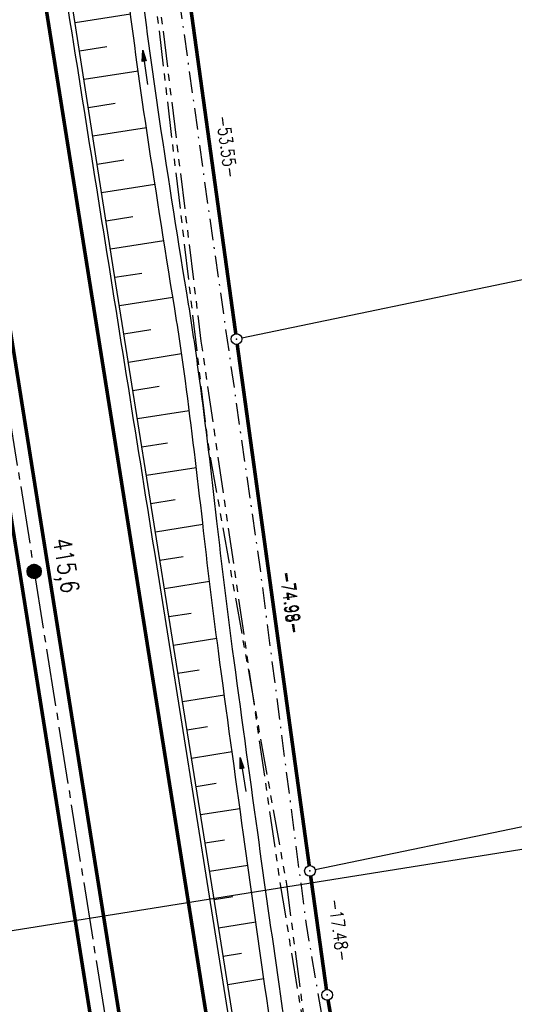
# Model space of a CAD drawing. Extents: x 447693 to 448165, y 439527 to 440695.
# Tile 39 of 88: x 447987 to 448056, y 439722 to 439860. Entities that reach past the tile are written whole.
import ezdxf

# ---------------------------------------------------------------- set-up
doc = ezdxf.new("R2010")
doc.units = 0
doc.header["$LTSCALE"] = 2
doc.header["$MEASUREMENT"] = 0
for name, pattern in [('ACHSE', [5.5, 4, -0.5, 0.5, -0.5]), ('AUSGEZOGEN', [0]), ('BAB-FM2', [2.6, 1.5, -0.5, 0.1, -0.5]), ('PHANTOMX2', [5, 2.5, -0.5, 0.5, -0.5, 0.5, -0.5])]:
    doc.linetypes.add(name, pattern=pattern)
doc.layers.get('0').update_dxf_attribs({"linetype": 'AUSGEZOGEN'})
for name, color, linetype in [('209-ABSTAND', 8, 'AUSGEZOGEN'), ('209-GRENZL', 8, 'AUSGEZOGEN'), ('209-GRENZL-BAB', 7, 'AUSGEZOGEN'), ('209-GRENZP-BAB', 7, 'AUSGEZOGEN'), ('210-ABSTAND', 8, 'AUSGEZOGEN'), ('210-GRENZL', 8, 'AUSGEZOGEN'), ('210-GRENZL-BAB', 7, 'AUSGEZOGEN'), ('210-GRENZP-BAB', 7, 'AUSGEZOGEN'), ('ACHSETOP', 250, 'ACHSE'), ('BAB_FM', 5, 'BAB-FM2'), ('BOESCHG', 250, 'AUSGEZOGEN'), ('FBRTOP', 250, 'AUSGEZOGEN'), ('HEKT_B', 250, 'CONTINUOUS'), ('Lichtwellenleiter COLT', 46, 'PHANTOMX2'), ('Lichtwellenleiter GLH', 46, 'PHANTOMX2'), ('MULDE', 250, 'AUSGEZOGEN'), ('PFEILTOP', 200, 'AUSGEZOGEN'), ('Planeinteilung', 250, 'CONTINUOUS'), ('RAHMEN', 7, 'AUSGEZOGEN')]:
    doc.layers.add(name, color=color, linetype=linetype)
doc.styles.add('ROMANS', font='romans.shx', dxfattribs={"width": 0.8})

# ---------------------------------------------------------------- blocks, each defined once
blk = doc.blocks.new('*X15')
at = {"color": 0}
for p, q in [((212.23, 257.39), (213.24, 258.4)), ((212.24, 257.33), (213.31, 258.4)), ((212.24, 257.47), (213.17, 258.4)), ((212.24, 257.26), (213.37, 258.39)), ((212.24, 257.55), (213.09, 258.39)), ((212.25, 257.2), (213.43, 258.38)), ((212.26, 257.63), (213, 258.37)), ((212.27, 257.14), (213.49, 258.37)), ((212.28, 257.09), (213.55, 258.35)), ((212.29, 257.73), (212.9, 258.35)), ((212.3, 257.04), (213.6, 258.33)), ((212.32, 256.99), (213.65, 258.31)), ((212.34, 257.86), (212.78, 258.29)), ((212.35, 256.94), (213.69, 258.29)), ((212.37, 256.9), (213.74, 258.26)), ((212.4, 256.85), (213.78, 258.24)), ((212.43, 256.81), (213.83, 258.21)), ((212.46, 256.77), (213.86, 258.18)), ((212.49, 256.73), (213.9, 258.14)), ((212.53, 256.7), (213.94, 258.11)), ((212.56, 256.66), (213.97, 258.07)), ((212.6, 256.63), (214.01, 258.03)), ((212.64, 256.6), (214.04, 257.99)), ((212.68, 256.57), (214.07, 257.95)), ((212.73, 256.54), (214.09, 257.91)), ((212.77, 256.52), (214.12, 257.86)), ((212.82, 256.49), (214.14, 257.82)), ((212.87, 256.47), (214.16, 257.77)), ((212.92, 256.45), (214.18, 257.72)), ((212.97, 256.44), (214.2, 257.66)), ((213.03, 256.42), (214.21, 257.6)), ((213.09, 256.41), (214.22, 257.54)), ((213.16, 256.41), (214.23, 257.48)), ((213.22, 256.4), (214.23, 257.41)), ((213.3, 256.41), (214.23, 257.34)), ((213.38, 256.41), (214.22, 257.26)), ((213.46, 256.43), (214.2, 257.17)), ((213.56, 256.46), (214.18, 257.07)), ((213.69, 256.51), (214.12, 256.95))]:
    blk.add_line(p, q, dxfattribs=at)
blk = doc.blocks.new('SRMAST2')
at = {"color": 0}
blk.add_circle((0, 0), 0.999, dxfattribs=at)
blk.add_point((0, 0), dxfattribs=at)
blk.add_blockref('*X15', (-213.23, -257.4))
blk = doc.blocks.new('1135297')
at = {"layer": 'RAHMEN'}
blk.add_line((950, 5), (950, 292), dxfattribs=at)
blk = doc.blocks.new('PFEIL2')
at = {"color": 0}
for p, q in [((0.88, 0), (-2.4, -0.01)), ((0.88, -0.27), (0.88, 0.28)), ((0.88, 0.28), (2.43, 0.01)), ((0.91, 0.27), (0.88, 0.26)), ((0.97, 0.26), (0.88, 0.25)), ((1.02, 0.25), (0.88, 0.23)), ((1.07, 0.24), (0.88, 0.21)), ((1.13, 0.23), (0.88, 0.19)), ((1.18, 0.22), (0.88, 0.17)), ((1.24, 0.21), (0.88, 0.15)), ((1.29, 0.21), (0.88, 0.14)), ((1.34, 0.2), (0.88, 0.12)), ((1.4, 0.19), (0.88, 0.1)), ((1.45, 0.18), (0.88, 0.08)), ((1.51, 0.17), (0.88, 0.06)), ((1.56, 0.16), (0.88, 0.04)), ((1.61, 0.15), (0.88, 0.02)), ((1.67, 0.14), (0.88, 0.01)), ((1.72, 0.13), (0.88, -0.01)), ((1.78, 0.12), (0.88, -0.03)), ((1.83, 0.11), (0.88, -0.05)), ((1.88, 0.1), (0.88, -0.07)), ((1.94, 0.09), (0.88, -0.09)), ((2.05, 0.08), (0.88, -0.12)), ((1.99, 0.08), (0.88, -0.11)), ((2.1, 0.07), (0.88, -0.14)), ((2.15, 0.06), (0.88, -0.16)), ((2.21, 0.05), (0.88, -0.18)), ((2.26, 0.04), (0.88, -0.2)), ((2.32, 0.03), (0.88, -0.22)), ((2.37, 0.02), (0.88, -0.23)), ((2.42, 0.01), (0.88, -0.25)), ((2.43, 0.01), (0.88, -0.27))]:
    blk.add_line(p, q, dxfattribs=at)
blk = doc.blocks.new('GST')
at = {"color": 0}
blk.add_circle((0, 0), 0.75, dxfattribs=at)
blk.add_point((0, 0), dxfattribs=at)

msp = doc.modelspace()

# ---------------------------------------------------------------- linework, layer by layer
at = {"layer": '209-GRENZL'}
for p, q in [((448117.8, 439836.07), (448017.53, 439815.27)), ((448129.57, 439762.11), (448027.79, 439740.99))]:
    msp.add_line(p, q, dxfattribs=at)
at = {"layer": '209-GRENZL-BAB', "const_width": 0.5, "flags": 128}
for points in [[(448016.7, 439815.86), (448009.57, 439867.43)], [(448026.96, 439741.58), (448016.9, 439814.38)], [(448027.16, 439740.1), (448027.29, 439739.19)]]:
    msp.add_lwpolyline(points, dxfattribs=at)
at = {"layer": '210-GRENZL'}
msp.add_line((448129.57, 439762.11), (448027.79, 439740.99), dxfattribs=at)
at = {"layer": '210-GRENZL-BAB', "const_width": 0.5, "flags": 128}
for points in [[(448026.96, 439741.58), (448017.55, 439809.71)], [(448027.16, 439740.1), (448029.36, 439724.27)], [(448036.02, 439685.44), (448029.59, 439722.79)]]:
    msp.add_lwpolyline(points, dxfattribs=at)
at = {"layer": 'ACHSETOP'}
msp.add_lwpolyline([(447846.97, 440672.45), (447854.98, 440622.11), (447866.77, 440548.04), (447886.41, 440424.59), (447902.12, 440325.83), (447913.91, 440251.77), (447929.62, 440153.01), (447941.41, 440078.94), (447949.27, 440029.56), (447961.05, 439955.49), (447972.84, 439881.42), (447988.55, 439782.67), (448008.19, 439659.22), (448023.91, 439560.46), (448025.33, 439551.55)], dxfattribs=at)
at = {"layer": 'BAB_FM', "flags": 128}
msp.add_lwpolyline([(447976.38, 440078.78), (447983.76, 440030.34), (447991.36, 439980.92), (447998.74, 439931.46), (448006.67, 439878.05), (448007.2, 439874.08), (448012.99, 439832.47), (448020.09, 439782.97), (448026.51, 439733.37), (448034.94, 439684.08), (448038.59, 439661.37), (448039.38, 439656.43), (448045.41, 439624.99), (448052.69, 439585.65)], dxfattribs=at)
at = {"layer": 'BOESCHG'}
for p, q in [((448002.02, 439860.49), (447994.27, 439859.28)), ((448002.25, 439858.67), (448002.25, 439858.67)), ((447998.71, 439855.92), (447994.89, 439855.33)), ((448002.78, 439854.7), (448002.77, 439854.7)), ((448003.07, 439852.55), (447995.51, 439851.37)), ((448003.32, 439850.74), (448003.32, 439850.74)), ((447999.88, 439848.01), (447996.12, 439847.42)), ((448003.9, 439846.78), (448003.9, 439846.78)), ((448004.22, 439844.64), (447996.74, 439843.47)), ((448004.49, 439842.82), (448004.49, 439842.82)), ((448001.09, 439840.1), (447997.36, 439839.52)), ((448005.1, 439838.87), (448005.09, 439838.87)), ((448005.42, 439836.73), (447997.97, 439835.56)), ((448005.71, 439834.92), (448005.7, 439834.92)), ((448002.32, 439832.19), (447998.59, 439831.61)), ((448006.32, 439830.96), (448006.32, 439830.96)), ((448006.66, 439828.82), (447999.21, 439827.66)), ((448006.95, 439827.01), (448006.95, 439827.01)), ((448003.56, 439824.3), (447999.83, 439823.71)), ((448007.58, 439823.06), (448007.58, 439823.06)), ((448007.92, 439820.95), (448000.46, 439819.76)), ((448008.22, 439819.12), (448008.22, 439819.11)), ((448004.82, 439816.4), (448001.09, 439815.81)), ((448008.84, 439815.16), (448008.83, 439815.16)), ((448009.14, 439813.04), (448001.71, 439811.86)), ((448009.4, 439811.2), (448009.4, 439811.2)), ((448006.02, 439808.49), (448002.34, 439807.91)), ((448009.93, 439807.24), (448009.93, 439807.24)), ((448010.2, 439805.11), (448002.97, 439803.96)), ((448010.44, 439803.27), (448010.43, 439803.27)), ((448007.15, 439800.57), (448003.6, 439800.01)), ((448010.93, 439799.3), (448010.93, 439799.3)), ((448011.19, 439797.16), (448004.23, 439796.06)), ((448011.4, 439795.33), (448011.4, 439795.33)), ((448008.26, 439792.65), (448004.86, 439792.11)), ((448011.87, 439791.36), (448011.86, 439791.36)), ((448012.11, 439789.21), (448005.49, 439788.16)), ((448012.31, 439787.38), (448012.31, 439787.38)), ((448009.34, 439784.72), (448006.11, 439784.21)), ((448012.78, 439783.41), (448012.78, 439783.41)), ((448013.04, 439781.26), (448006.74, 439780.26)), ((448013.26, 439779.44), (448013.26, 439779.44)), ((448010.45, 439776.8), (448007.37, 439776.31)), ((448013.77, 439775.47), (448013.77, 439775.47)), ((448014.05, 439773.32), (448008, 439772.35)), ((448014.29, 439771.5), (448014.29, 439771.5)), ((448011.6, 439768.88), (448008.63, 439768.4)), ((448014.82, 439767.54), (448014.82, 439767.54)), ((448015.11, 439765.39), (448009.26, 439764.46)), ((448015.36, 439763.58), (448015.36, 439763.57)), ((448012.77, 439760.96), (448009.89, 439760.51)), ((448015.9, 439759.61), (448015.9, 439759.61)), ((448016.19, 439757.46), (448010.52, 439756.56)), ((448016.44, 439755.65), (448016.44, 439755.65)), ((448013.94, 439753.05), (448011.15, 439752.61)), ((448016.98, 439751.69), (448016.98, 439751.69)), ((448017.28, 439749.53), (448011.78, 439748.66)), ((448017.53, 439747.72), (448017.53, 439747.72)), ((448015.12, 439745.14), (448012.42, 439744.71)), ((448018.08, 439743.76), (448018.08, 439743.76)), ((448018.38, 439741.61), (448013.05, 439740.76)), ((448018.63, 439739.8), (448018.63, 439739.8)), ((448016.3, 439737.22), (448013.68, 439736.81)), ((448019.19, 439735.84), (448019.19, 439735.84)), ((448019.49, 439733.68), (448014.31, 439732.86)), ((448019.75, 439731.88), (448019.75, 439731.88)), ((448017.5, 439729.31), (448014.94, 439728.91)), ((448020.31, 439727.92), (448020.31, 439727.92)), ((448020.62, 439725.76), (448015.57, 439724.96)), ((448020.88, 439723.96), (448020.88, 439723.96))]:
    msp.add_line(p, q, dxfattribs=at)
msp.add_lwpolyline([(448042.66, 439554.31), (448038.84, 439578.62), (448033.04, 439614.81), (448027.02, 439652.99), (448021.51, 439687.69), (448014.5, 439731.65), (448007.86, 439773.21), (447999.64, 439824.9), (447993.12, 439866.68), (447985.76, 439912.34), (447977.73, 439962.71), (447968.38, 440022.17), (447959.8, 440076.56)], dxfattribs=at)
at = {"layer": 'FBRTOP'}
for points in [[(447863.76, 440675.12, 0.000001), (447863.91, 440674.16, -0.000001), (447871.77, 440624.78), (447883.55, 440550.71, -0.000005), (447893.37, 440488.99, 0.000006), (447903.2, 440427.26, 0.000001), (447911.05, 440377.88, -0.000001), (447918.91, 440328.51), (447930.7, 440254.44, -0.000002), (447938.55, 440205.06, 0.000002), (447946.41, 440155.68), (447958.2, 440081.61), (447966.05, 440032.23, 0.000001), (447971.95, 439995.2, -0.000001), (447977.84, 439958.16, -0.000005), (447983.73, 439921.13, 0.000005), (447989.62, 439884.1, 0.000004), (447997.48, 439834.72, -0.000003), (448005.34, 439785.34, 0), (448016.8, 439713.32, -0.000001), (448024.98, 439661.89, -0.000001), (448032.84, 439612.51, 0.000002), (448040.7, 439563.13), (448042.11, 439554.22, -0.000002)], [(447926.48, 440062.97), (447932.23, 440026.85, 0.000001), (447938.12, 439989.82), (447944.02, 439952.78, -0.000005), (447949.91, 439915.75, 0.000005), (447955.8, 439878.71, 0.000004), (447963.66, 439829.34, -0.000003), (447971.52, 439779.96), (447982.97, 439707.94), (447991.16, 439656.51, -0.000001), (447999.02, 439607.13, 0.000002), (448006.87, 439557.75), (448008.29, 439548.84, -0.000002)]]:
    msp.add_lwpolyline(points, format="xyb", dxfattribs=at)
at = {"layer": 'FBRTOP', "const_width": 0.5}
msp.add_lwpolyline([(447860.79, 440674.65), (447868.81, 440624.31), (447880.59, 440550.24), (447900.23, 440426.79), (447915.95, 440328.03), (447927.73, 440253.97), (447943.45, 440155.21), (447955.23, 440081.14), (447963.09, 440031.76), (447974.88, 439957.69), (447986.66, 439883.62), (448002.38, 439784.87), (448022.02, 439661.42), (448037.73, 439562.66), (448039.15, 439553.75)], dxfattribs=at)
for points in [[(447874.06, 440515.26, 0.001447), (447878.56, 440486.63, 0.000006), (447888.38, 440424.91, 0.000001), (447896.24, 440375.53, -0.000001), (447904.1, 440326.15), (447915.88, 440252.08, -0.000002), (447923.74, 440202.7, 0.000002), (447931.6, 440153.32), (447943.38, 440079.25), (447951.24, 440029.88, 0.000001), (447957.13, 439992.84, -0.000001), (447963.03, 439955.81, -0.000005), (447968.92, 439918.77, 0.000005), (447974.81, 439881.74, 0.000004), (447982.67, 439832.36, -0.000003), (447990.53, 439782.98, 0), (448001.99, 439710.97, -0.000001), (448010.17, 439659.54, -0.000001), (448018.03, 439610.16, 0.000002), (448025.88, 439560.78), (448027.3, 439551.87, -0.000002)], [(447869.98, 440514.59, -0.002287), (447874.61, 440486, 0.000006), (447884.43, 440424.28, 0.000001), (447892.29, 440374.9, -0.000001), (447900.15, 440325.52), (447911.93, 440251.45, -0.000002), (447919.79, 440202.07, 0.000002), (447927.65, 440152.69), (447939.43, 440078.63), (447947.29, 440029.25, 0.000001), (447953.18, 439992.21, -0.000001), (447959.08, 439955.18, -0.000005), (447964.97, 439918.14, 0.000005), (447970.86, 439881.11, 0.000004), (447978.72, 439831.73, -0.000003), (447986.58, 439782.35, 0), (447998.04, 439710.34, -0.000001), (448006.22, 439658.91, -0.000001), (448014.08, 439609.53, 0.000002), (448021.93, 439560.15), (448023.35, 439551.24, -0.000002)]]:
    msp.add_lwpolyline(points, format="xyb", dxfattribs=at)
at = {"layer": 'Lichtwellenleiter COLT', "flags": 128}
msp.add_lwpolyline([(447873.75, 440676.71), (447874.65, 440671.23), (447882.74, 440621.82), (447893.24, 440559.75), (447906.65, 440487.42), (447909.39, 440471.15), (447912.72, 440453.22), (447917.04, 440405.94), (447919.89, 440390.18), (447927.84, 440336.25), (447942.3, 440260.57), (447954.04, 440202.74), (447957.7, 440188.26), (447959.4, 440175.75), (447960.07, 440169.25), (447961.81, 440148.13), (447963.55, 440130.17), (447963.51, 440129.33), (447968.86, 440087.56), (447979.19, 440023.26), (447988.53, 439977.53), (447998.44, 439914.32), (448006.28, 439873.12), (448006.27, 439869.16), (448005.87, 439863.61), (448011.83, 439814.84), (448022.86, 439739.26), (448030.58, 439692.06), (448033.66, 439662.67), (448034.27, 439659.87), (448034.65, 439656.96), (448036.78, 439648.13), (448050.92, 439574.94), (448054.16, 439556.14)], dxfattribs=at)
at = {"layer": 'Lichtwellenleiter GLH', "flags": 128}
msp.add_lwpolyline([(447872.96, 440676.59), (447875.37, 440660.32), (447880.41, 440631.06), (447880.41, 440631.06), (447886.15, 440597.16), (447886.15, 440597.16), (447893.66, 440558.32), (447900.67, 440519.92), (447907.3, 440482.7), (447909.23, 440471.06), (447912.7, 440452.29), (447915, 440432.62), (447915.79, 440423.49), (447919.23, 440390.88), (447920.34, 440380.59), (447924.42, 440355.62), (447927.84, 440336.25), (447929.45, 440326.79), (447935.53, 440296.18), (447942.03, 440262.98), (447948.8, 440230.47), (447954.11, 440202.75), (447958.92, 440178.19), (447960.61, 440159.32), (447960.9, 440156.04), (447963.29, 440131.5), (447963.51, 440129.33), (447966.23, 440106.67), (447971.09, 440074.14), (447974.37, 440050.02), (447979.33, 440022.96), (447983.47, 440005.12), (447984.11, 440002.09), (447989.09, 439972.24), (447993.55, 439944.13), (447998.87, 439913.91), (448004.74, 439881.86), (448006.3, 439864.42), (448005.45, 439862.68), (448012.77, 439800.67), (448020.08, 439759.7), (448023.77, 439738.98), (448034.49, 439656.87), (448036.62, 439648.04), (448043.77, 439613.25), (448044.25, 439610.86), (448044.7, 439608.34), (448054.08, 439556.13)], dxfattribs=at)
at = {"layer": 'MULDE'}
for points in [[(448026.71, 439697.87, -0.001039), (448022.75, 439725.03, -0.00131), (448019.76, 439746.19, -0.001082), (448016.26, 439771.82, -0.005418), (448014.07, 439789.68, 0.004874), (448011.64, 439809.57, 0.007544), (448010.11, 439819.98, -0.003023), (448006.06, 439845.83, -0.008659), (448003.26, 439866.96, -0.106749), (448003.39, 439868.28, -0.042024), (448003.61, 439868.81, 0.039576), (448003.97, 439869.68, 0.011044), (448004.25, 439870.59, 0.018218), (448004.4, 439871.19, 0.057106), (448004.47, 439871.98, 0.003812), (448004.47, 439872.08, 0.116335)], [(448031.62, 439654.83, -0.000452), (448027.87, 439677.62, -0.001227), (448026.39, 439686.8, -0.002618), (448024.73, 439697.57, -0.001039), (448020.77, 439724.74, -0.00131), (448017.78, 439745.91, -0.001082), (448014.28, 439771.56, -0.005418), (448012.08, 439789.46, 0.004874), (448009.66, 439809.31, 0.007544), (448008.13, 439819.66, -0.003023), (448004.08, 439845.54, -0.008659), (448001.27, 439866.73, -0.106749), (448001.48, 439868.9, -0.042024), (448001.83, 439869.73, 0.039576), (448002.08, 439870.31, 0.011044), (448002.33, 439871.13, 0.018218), (448002.44, 439871.59, 0.014362), (448002.46, 439871.68, 0.039283)]]:
    msp.add_lwpolyline(points, format="xyb", dxfattribs=at)

# ---------------------------------------------------------------- block references
at = {"layer": '209-GRENZP-BAB', "rotation": 279.0411497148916}
for p in [(448016.8, 439815.12), (448027.06, 439740.84)]:
    msp.add_blockref('GST', p, dxfattribs=at)
at = {"layer": '210-GRENZP-BAB', "rotation": 279.0411497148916}
for p in [(448027.06, 439740.84), (448029.46, 439723.53)]:
    msp.add_blockref('GST', p, dxfattribs=at)
at = {"layer": 'HEKT_B'}
msp.add_blockref('SRMAST2', (447988.55, 439782.67), dxfattribs=at)
at = {"layer": 'PFEILTOP'}
for p, rotation in [((448004.04, 439853.07), 97.41643856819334), ((448017.72, 439754.29), 99.36745334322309)]:
    msp.add_blockref('PFEIL2', p, dxfattribs=dict(at, rotation=rotation))
at = {"layer": 'Planeinteilung', "linetype": 'Continuous', "rotation": 279.0411497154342}
msp.add_blockref('1135297', (447692.94, 440647.94), dxfattribs=at)

# ---------------------------------------------------------------- texts
at = {"layer": '209-ABSTAND', "char_height": 1.8, "attachment_point": 5, "style": 'ROMANS'}
for s, insert, rotation in [('-53.55-', (448015.48, 439841.97), 277.8674), ('-74.98-', (448024.3, 439778.31), 277.8644)]:
    msp.add_mtext(s, dxfattribs=dict(at, insert=insert, rotation=rotation))
at = {"layer": '210-ABSTAND', "char_height": 1.8, "attachment_point": 5, "style": 'ROMANS'}
for s, insert, rotation in [('-74.99-', (448024.46, 439778.33), 277.8584), ('-17.48-', (448031.12, 439732.58), 277.8936)]:
    msp.add_mtext(s, dxfattribs=dict(at, insert=insert, rotation=rotation))
at = {"layer": 'HEKT_B', "style": 'ROMANS', "width": 0.8}
msp.add_text('415,6', height=2.5, rotation=279.0411, dxfattribs=at).set_placement((447991.19, 439787.12))

doc.saveas('drawing.dxf')
